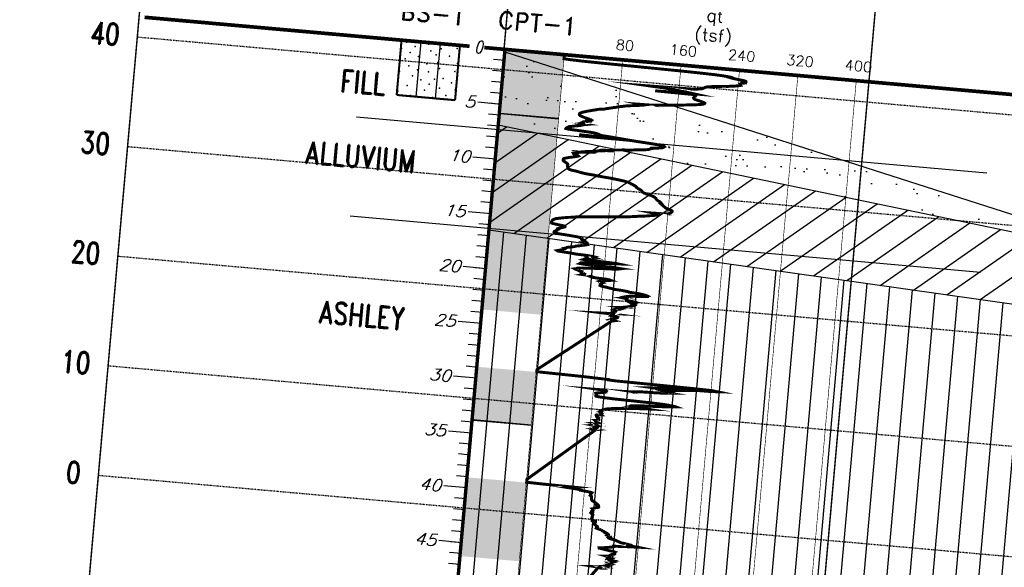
# Model space of a CAD drawing. Header units: feet. Extents: x 1596540 to 2197648, y 451737 to 924248.
# Tile 33 of 40: x 2196955 to 2197089, y 454014 to 454088. Entities that reach past the tile are written whole.
import ezdxf
from ezdxf.enums import TextEntityAlignment as Align

# ---------------------------------------------------------------- set-up
doc = ezdxf.new("R2010")
doc.units = ezdxf.units.FT
doc.header["$LTSCALE"] = 0.5
doc.header["$MEASUREMENT"] = 0
for name, pattern in [('DASH', [0.12, 0.08, -0.04]), ('DASHED2', [0.375, 0.25, -0.125]), ('SOLID', [0])]:
    doc.linetypes.add(name, pattern=pattern)
for name, color, linetype, lineweight in [('BR_GRID LINES', 253, 'DASHED2', 25), ('RD_HC_Cl', 216, 'Continuous', 30), ('strat', 7, 'Continuous', 30)]:
    doc.layers.add(name, color=color, linetype=linetype, lineweight=lineweight)
doc.layers.add('BS-1', color=1, linetype='SOLID')
doc.layers.add('CPT-1', color=4, linetype='SOLID')
doc.layers.add('paper', color=1, linetype='Continuous', lineweight=30, plot=False)
doc.styles.add('ROMAND', font='romand', dxfattribs={"height": 1})

# ---------------------------------------------------------------- blocks, each defined once
blk = doc.blocks.new('CPT1')
at = {"layer": 'CPT-1', "color": 7, "linetype": 'SOLID'}
for points in [[(-0.001, 0), (-1.601, 0)], [(0, 0), (-0.8, 0)], [(0, 0), (-0.8, 0)], [(0, -1), (-0.8, -1)], [(0, -1), (-0.8, -1)], [(0, -2), (-0.8, -2)], [(0, -2), (-0.8, -2)], [(0, -3), (-0.8, -3)], [(0, -3), (-0.8, -3)], [(0, -4), (-0.8, -4)], [(0, -4), (-0.8, -4)], [(-0.001, -5), (-1.601, -5)], [(0, -5), (-0.8, -5)], [(0, -5), (-0.8, -5)], [(0, -6), (-0.8, -6)], [(0, -6), (-0.8, -6)], [(-0.008, -5.83), (-0.008, -5.843), (3.992, -5.843), (3.992, -5.83), (-0.008, -5.83)], [(0, -7), (-0.8, -7)], [(0, -7), (-0.8, -7)], [(0, -8), (-0.8, -8)], [(0, -8), (-0.8, -8)], [(0, -9), (-0.8, -9)], [(0, -9), (-0.8, -9)], [(-0.001, -10), (-1.601, -10)], [(0, -10), (-0.8, -10)], [(0, -10), (-0.8, -10)], [(0, -11), (-0.8, -11)], [(0, -11), (-0.8, -11)], [(0, -12), (-0.8, -12)], [(0, -12), (-0.8, -12)], [(0, -13), (-0.8, -13)], [(0, -13), (-0.8, -13)], [(0, -14), (-0.8, -14)], [(0, -14), (-0.8, -14)], [(-0.001, -15), (-1.601, -15)], [(0, -15), (-0.8, -15)], [(0, -15), (-0.8, -15)], [(0, -16), (-0.8, -16)], [(0, -16), (-0.8, -16)], [(0, -17), (-0.8, -17)], [(0, -17), (-0.8, -17)], [(0, -18), (-0.8, -18)], [(0, -18), (-0.8, -18)], [(0, -19), (-0.8, -19)], [(0, -19), (-0.8, -19)], [(-0.001, -20), (-1.601, -20)], [(0, -20), (-0.8, -20)], [(0, -20), (-0.8, -20)], [(0, -21), (-0.8, -21)], [(0, -21), (-0.8, -21)], [(0, -22), (-0.8, -22)], [(0, -22), (-0.8, -22)], [(0, -23), (-0.8, -23)], [(0, -23), (-0.8, -23)], [(0, -24), (-0.8, -24)], [(0, -24), (-0.8, -24)], [(-0.001, -25), (-1.601, -25)], [(0, -25), (-0.8, -25)], [(0, -25), (-0.8, -25)], [(0, -26), (-0.8, -26)], [(0, -26), (-0.8, -26)], [(0, -27), (-0.8, -27)], [(0, -27), (-0.8, -27)], [(0, -28), (-0.8, -28)], [(0, -28), (-0.8, -28)], [(0, -29), (-0.8, -29)], [(0, -29), (-0.8, -29)], [(-0.001, -30), (-1.601, -30)], [(0, -30), (-0.8, -30)], [(0, -30), (-0.8, -30)], [(0, -31), (-0.8, -31)], [(0, -31), (-0.8, -31)], [(0, -32), (-0.8, -32)], [(0, -32), (-0.8, -32)], [(0, -33), (-0.8, -33)], [(0, -33), (-0.8, -33)], [(0, -34), (-0.8, -34)], [(0, -34), (-0.8, -34)], [(-0.008, -33.789), (-0.008, -33.809), (3.992, -33.809), (3.992, -33.789), (-0.008, -33.789)], [(-0.001, -35), (-1.601, -35)], [(0, -35), (-0.8, -35)], [(0, -35), (-0.8, -35)], [(0, -36), (-0.8, -36)], [(0, -36), (-0.8, -36)], [(0, -37), (-0.8, -37)], [(0, -37), (-0.8, -37)], [(0, -38), (-0.8, -38)], [(0, -38), (-0.8, -38)], [(0, -39), (-0.8, -39)], [(0, -39), (-0.8, -39)], [(-0.001, -40), (-1.601, -40)], [(0, -40), (-0.8, -40)], [(0, -40), (-0.8, -40)], [(0, -41), (-0.8, -41)], [(0, -41), (-0.8, -41)], [(0, -42), (-0.8, -42)], [(0, -42), (-0.8, -42)], [(0, -43), (-0.8, -43)], [(0, -43), (-0.8, -43)], [(0, -44), (-0.8, -44)], [(0, -44), (-0.8, -44)], [(-0.001, -45), (-1.601, -45)], [(0, -45), (-0.8, -45)], [(0, -45), (-0.8, -45)], [(0, -46), (-0.8, -46)], [(0, -46), (-0.8, -46)], [(0, -47), (-0.8, -47)], [(0, -47), (-0.8, -47)]]:
    blk.add_lwpolyline(points, dxfattribs=at)
for points, const_width in [([(-0.008, 0), (-0.008, -97.65)], 0.1), ([(3.992, 0), (23.992, 0)], 0.2), ([(3.992, 0), (3.992, -97.65)], 0.04), ([(7.992, 0), (7.992, -97.65)], 0.04), ([(11.992, 0), (11.992, -97.65)], 0.04), ([(15.992, 0), (15.992, -97.65)], 0.04), ([(19.992, 0), (19.992, -97.65)], 0.04), ([(23.992, 0), (23.992, -97.65)], 0.04)]:
    blk.add_lwpolyline(points, dxfattribs=dict(at, const_width=const_width))
at = {"layer": 'CPT-1', "color": 244, "linetype": 'SOLID', "const_width": 0.2}
for points in [[(3.995, -0.072), (3.995, -0.105), (3.995, -0.135), (3.995, -0.167), (3.995, -0.2), (3.994, -0.233), (3.994, -0.266), (3.995, -0.302), (3.995, -0.335), (3.995, -0.367), (4.478, -0.4), (5.3, -0.433), (7.118, -0.463), (9.501, -0.495), (11.928, -0.528), (13.408, -0.561), (14.359, -0.594), (14.919, -0.63), (15.241, -0.663), (15.479, -0.696), (15.55, -0.728), (15.495, -0.761), (15.611, -0.791), (15.839, -0.823), (16.087, -0.856), (16.287, -0.889), (16.439, -0.922), (16.501, -0.958), (16.511, -0.991), (16.472, -1.024), (16.471, -1.056), (16.473, -1.089), (16.382, -1.119), (16.201, -1.152), (16.193, -1.184), (16.149, -1.217), (16.165, -1.25), (16.172, -1.286), (16.141, -1.319), (16.161, -1.352), (16.033, -1.385), (15.966, -1.417), (15.835, -1.447), (15.692, -1.48), (15.468, -1.512), (15.313, -1.545), (14.98, -1.578), (14.763, -1.614), (14.553, -1.647), (14.29, -1.68), (14.111, -1.713), (13.957, -1.745), (13.842, -1.775), (13.799, -1.808), (13.725, -1.841), (13.69, -1.873), (13.656, -1.906), (13.605, -1.942), (13.537, -1.975), (13.397, -2.008), (13.204, -2.041), (12.913, -2.073), (11.802, -2.103), (10.036, -2.136), (10.511, -2.169), (10.988, -2.201), (11.271, -2.234), (11.689, -2.27), (11.691, -2.303), (12.023, -2.336), (12.306, -2.369), (12.489, -2.402), (12.692, -2.431), (12.869, -2.464), (13.061, -2.497), (10.385, -2.53), (12.933, -2.562), (13.13, -2.598), (13.15, -2.631), (13.169, -2.664), (13.155, -2.697), (13.114, -2.73), (13.08, -2.759), (13.068, -2.792), (13.066, -2.825), (13.042, -2.858), (13.06, -2.89), (13.065, -2.927), (13.096, -2.959), (13.137, -2.992), (13.248, -3.025), (13.342, -3.058), (13.456, -3.087), (13.541, -3.12), (13.628, -3.153), (13.719, -3.186), (13.783, -3.219), (13.834, -3.255), (13.832, -3.287), (13.789, -3.32), (13.735, -3.353), (13.615, -3.386), (13.512, -3.415), (13.327, -3.448), (13.139, -3.481), (12.958, -3.514), (12.689, -3.547), (12.464, -3.583), (12.217, -3.615), (11.951, -3.648), (11.769, -3.681), (11.47, -3.714), (11.273, -3.743), (10.995, -3.776), (10.768, -3.809), (10.178, -3.862), (9.508, -3.875), (9.698, -3.911), (9.586, -3.944), (9.409, -3.976), (9.221, -4.009), (9.027, -4.042), (8.84, -4.072), (8.668, -4.104), (8.495, -4.137), (8.369, -4.17), (8.273, -4.203), (8.128, -4.239), (8.007, -4.272), (7.898, -4.304), (7.837, -4.337), (7.717, -4.37), (7.614, -4.4), (7.534, -4.432), (7.411, -4.465), (7.32, -4.498), (7.192, -4.531), (7.129, -4.567), (7.019, -4.6), (6.857, -4.633), (6.639, -4.665), (6.547, -4.698), (6.474, -4.728), (6.382, -4.761), (6.269, -4.793), (6.179, -4.826), (6.103, -4.859), (5.988, -4.895), (5.886, -4.928), (5.815, -4.961), (5.738, -4.993), (5.656, -5.026), (5.582, -5.056), (5.517, -5.089), (5.469, -5.121), (5.426, -5.154), (5.399, -5.187), (5.368, -5.223), (5.369, -5.256), (5.372, -5.289), (5.385, -5.322), (5.412, -5.354), (5.443, -5.384), (5.507, -5.417), (5.563, -5.449), (5.63, -5.482), (5.731, -5.515), (5.836, -5.551), (5.949, -5.584), (6.055, -5.617), (6.083, -5.65), (6.202, -5.682), (6.246, -5.712), (6.22, -5.745), (6.015, -5.778), (6.06, -5.83), (5.983, -5.843), (5.856, -5.876), (5.714, -5.912), (5.714, -5.945), (5.652, -5.978), (5.702, -6.011), (5.716, -6.04), (5.606, -6.073), (5.838, -6.106), (5.586, -6.138), (5.702, -6.171), (5.525, -6.204), (5.559, -6.24), (5.381, -6.286), (5.393, -6.306), (5.21, -6.339), (5.12, -6.368), (5.008, -6.401), (4.901, -6.434), (4.825, -6.467), (4.724, -6.499), (4.664, -6.532), (4.63, -6.568), (4.589, -6.601), (4.553, -6.634), (4.543, -6.667), (4.665, -6.696), (5.083, -6.729), (5.609, -6.762), (6.068, -6.795), (6.446, -6.827), (6.6, -6.86), (6.738, -6.896), (6.726, -6.929), (6.874, -6.962), (6.956, -6.995), (7.089, -7.024), (7.493, -7.057), (7.798, -7.09), (5.486, -7.123), (8.138, -7.156), (8.543, -7.188), (8.973, -7.224), (9.374, -7.257), (9.771, -7.29), (10.117, -7.323), (10.49, -7.352), (10.796, -7.385), (11.041, -7.418), (11.225, -7.451), (11.334, -7.484), (11.361, -7.516), (11.319, -7.552), (11.296, -7.585), (11.24, -7.618), (11.143, -7.651), (10.988, -7.68), (10.901, -7.713), (10.531, -7.746), (10.543, -7.779), (10.448, -7.812), (10.38, -7.844), (10.342, -7.881), (10.25, -7.913), (10.09, -7.946), (9.942, -7.979), (9.667, -8.009), (9.396, -8.041), (9.105, -8.094), (8.989, -8.107), (8.591, -8.14), (8.365, -8.173), (8.07, -8.209), (7.833, -8.241), (7.758, -8.274), (7.468, -8.307), (7.529, -8.337), (7.147, -8.369), (7.171, -8.402), (6.857, -8.435), (6.822, -8.468), (6.599, -8.501), (6.615, -8.537), (6.13, -8.57), (5.992, -8.602), (6.083, -8.635), (5.635, -8.665), (5.728, -8.698), (5.512, -8.73), (5.362, -8.763), (5.262, -8.796), (5.186, -8.829), (5.202, -8.865), (5.225, -8.898), (5.269, -8.93), (5.363, -8.963), (5.464, -8.993), (5.528, -9.026), (5.558, -9.058), (5.498, -9.091), (5.404, -9.124), (5.29, -9.157), (5.179, -9.193), (5.052, -9.226), (4.937, -9.259), (4.847, -9.291), (4.773, -9.321), (4.683, -9.354), (4.617, -9.386), (4.566, -9.419), (4.554, -9.452), (4.547, -9.485), (4.554, -9.521), (4.563, -9.554), (4.554, -9.587), (4.574, -9.619), (4.64, -9.649), (4.652, -9.682), (4.707, -9.715), (4.749, -9.747), (4.799, -9.78), (4.824, -9.813), (4.871, -9.849), (4.894, -9.882), (4.892, -9.915), (4.895, -9.948), (4.887, -9.977), (4.871, -10.01), (4.869, -10.043), (4.871, -10.075), (4.884, -10.108), (4.901, -10.141), (4.911, -10.177), (4.914, -10.21), (4.912, -10.243), (4.931, -10.276), (4.979, -10.305), (5.035, -10.338), (5.132, -10.371), (5.248, -10.404), (5.476, -10.436), (5.602, -10.469), (5.739, -10.505), (5.869, -10.538), (6.034, -10.571), (6.21, -10.604), (6.514, -10.633), (6.788, -10.666), (6.974, -10.699), (7.239, -10.732), (7.483, -10.764), (7.848, -10.797), (8.088, -10.833), (8.289, -10.866), (8.497, -10.899), (8.698, -10.932), (8.837, -10.961), (8.991, -10.994), (9.086, -11.027), (9.144, -11.06), (9.221, -11.093), (9.278, -11.125), (9.329, -11.161), (9.417, -11.194), (9.456, -11.227), (9.52, -11.26), (9.57, -11.289), (9.6, -11.322), (9.666, -11.355), (9.696, -11.388), (9.692, -11.421), (9.719, -11.453), (9.782, -11.49), (9.828, -11.522), (9.862, -11.555), (9.934, -11.588), (9.982, -11.617), (10.026, -11.65), (10.057, -11.683), (10.089, -11.716), (10.104, -11.749), (10.107, -11.782), (10.155, -11.818), (10.209, -11.85), (10.252, -11.883), (10.343, -11.916), (10.429, -11.946), (10.521, -11.978), (10.635, -12.011), (10.736, -12.044), (10.805, -12.077), (10.901, -12.11), (10.935, -12.146), (10.998, -12.178), (11.038, -12.211), (11.072, -12.244), (11.076, -12.274), (11.09, -12.306), (11.121, -12.339), (11.139, -12.372), (11.163, -12.405), (11.211, -12.438), (11.243, -12.474), (11.318, -12.507), (11.376, -12.539), (11.396, -12.572), (11.434, -12.602), (11.458, -12.635), (11.439, -12.667), (11.507, -12.7), (11.535, -12.733), (11.511, -12.769), (11.557, -12.802), (11.582, -12.835), (11.607, -12.867), (11.637, -12.9), (11.677, -12.93), (11.715, -12.963), (11.751, -12.995), (11.792, -13.028), (11.805, -13.061), (11.884, -13.097), (11.971, -13.13), (12.05, -13.163), (12.106, -13.196), (12.195, -13.228), (12.239, -13.258), (12.278, -13.291), (12.28, -13.323), (12.258, -13.356), (12.224, -13.389), (12.205, -13.425), (12.184, -13.458), (12.159, -13.491), (12.087, -13.524), (12.069, -13.556), (12.007, -13.586), (11.045, -13.619), (11.242, -13.652), (11.356, -13.684), (11.335, -13.717), (11.252, -13.753), (11.179, -13.786), (11.088, -13.819), (10.928, -13.852), (10.767, -13.885), (10.656, -13.914), (10.476, -13.947), (10.351, -13.98), (10.053, -14.012), (9.918, -14.045), (9.715, -14.081), (9.549, -14.114), (9.374, -14.147), (9.112, -14.18), (8.909, -14.213), (8.64, -14.242), (8.34, -14.275), (8.116, -14.308), (7.874, -14.341), (7.473, -14.373), (7.183, -14.409), (7.033, -14.442), (6.651, -14.475), (6.386, -14.508), (6.17, -14.541), (5.883, -14.57), (5.691, -14.603), (5.493, -14.636), (5.398, -14.669), (5.166, -14.701), (5.034, -14.738), (4.888, -14.77), (4.776, -14.803), (4.632, -14.836), (4.539, -14.869), (4.407, -14.898), (4.369, -14.931), (4.312, -14.964), (4.252, -14.997), (4.232, -15.03), (4.184, -15.066), (4.173, -15.098), (4.164, -15.131), (4.15, -15.164), (4.141, -15.197), (4.124, -15.226), (4.136, -15.259), (4.136, -15.292), (4.134, -15.325), (4.188, -15.358), (4.372, -15.394), (4.564, -15.427), (4.752, -15.459), (4.983, -15.492), (5.06, -15.525), (5.077, -15.554), (5.056, -15.587), (4.964, -15.62), (4.889, -15.673), (4.82, -15.686), (4.745, -15.722), (4.702, -15.755), (4.607, -15.787), (4.616, -15.82), (4.597, -15.853), (4.551, -15.883), (4.535, -15.915), (4.524, -15.948), (4.482, -15.981), (4.46, -16.014), (4.408, -16.05), (4.37, -16.083), (4.364, -16.115), (4.361, -16.148), (4.378, -16.181), (4.457, -16.211), (4.625, -16.243), (4.998, -16.276), (5.362, -16.309), (5.629, -16.342), (5.973, -16.378), (6.1, -16.411), (6.227, -16.444)], [(6.227, -16.444), (6.269, -16.476), (6.315, -16.509), (6.318, -16.539), (6.306, -16.572), (6.384, -16.604), (6.422, -16.637), (6.383, -16.67), (6.426, -16.706), (6.509, -16.739), (6.435, -16.772), (6.567, -16.804), (6.621, -16.837), (6.659, -16.867), (6.632, -16.9), (6.633, -16.932), (6.607, -16.965), (6.579, -16.998), (6.63, -17.034), (6.542, -17.067), (6.416, -17.1), (6.289, -17.133), (6.202, -17.165), (6.084, -17.195), (5.943, -17.228), (5.886, -17.261), (5.834, -17.293), (5.652, -17.326), (5.537, -17.362), (5.425, -17.395), (5.322, -17.428), (5.301, -17.461), (5.251, -17.493), (5.152, -17.523), (5.181, -17.556), (5.117, -17.589), (5.08, -17.621), (5.062, -17.654), (4.934, -17.69), (4.876, -17.723), (4.77, -17.756), (4.678, -17.789), (4.721, -17.822), (5.022, -17.851), (5.453, -17.884), (5.735, -17.917), (5.972, -17.949), (6.654, -17.982), (7.012, -18.018), (7.202, -18.051), (7.141, -18.084), (7.167, -18.117), (7.263, -18.15), (6.953, -18.179), (7.021, -18.212), (7.083, -18.245), (6.869, -18.278), (6.613, -18.31), (6.583, -18.346), (6.526, -18.379), (6.737, -18.412), (7.967, -18.445), (8.757, -18.478), (8.941, -18.507), (8.608, -18.54), (8.009, -18.573), (7.653, -18.606), (7.019, -18.638), (6.556, -18.675), (6.588, -18.707), (6.364, -18.74), (6.32, -18.773), (6.557, -18.806), (7.577, -18.835), (8.707, -18.868), (9.027, -18.901), (8.782, -18.934), (8.964, -18.967), (8.836, -19.003), (8.116, -19.035), (7.72, -19.068), (7.269, -19.101), (6.917, -19.134), (6.499, -19.163), (6.223, -19.196), (6.135, -19.229), (6.105, -19.262), (5.991, -19.295), (6.054, -19.331), (6.151, -19.364), (6.237, -19.396), (6.282, -19.429), (6.368, -19.462), (6.505, -19.491), (6.499, -19.524), (6.506, -19.557), (6.486, -19.59), (6.551, -19.623), (6.652, -19.659), (6.702, -19.692), (6.691, -19.724), (6.599, -19.757), (7.068, -19.79), (7.126, -19.82), (7.071, -19.852), (7.159, -19.885), (7.23, -19.918), (7.531, -19.951), (8.227, -19.987), (8.426, -20.02), (8.512, -20.052), (8.319, -20.085), (8.07, -20.118), (7.985, -20.148), (7.812, -20.18), (7.755, -20.213), (7.844, -20.246), (7.896, -20.279), (7.879, -20.315), (7.962, -20.348), (7.9, -20.381), (7.873, -20.413), (7.881, -20.446), (7.865, -20.476), (7.815, -20.509), (7.817, -20.541), (7.822, -20.574), (7.812, -20.607), (7.89, -20.643), (8.043, -20.676), (8.29, -20.709), (8.361, -20.741), (8.561, -20.774), (8.704, -20.804), (8.817, -20.837), (9.271, -20.869), (9.522, -20.902), (9.747, -20.935), (9.799, -20.971), (10.165, -21.004), (10.556, -21.037), (10.761, -21.07), (10.864, -21.102), (10.998, -21.132), (11.067, -21.165), (10.987, -21.198), (11.015, -21.23), (10.706, -21.263), (10.308, -21.299), (9.935, -21.332), (9.744, -21.365), (9.657, -21.398), (9.794, -21.43), (9.746, -21.46), (9.689, -21.493), (9.736, -21.526), (9.522, -21.558), (9.713, -21.591), (9.699, -21.627), (9.661, -21.66), (9.683, -21.693), (9.697, -21.726), (9.814, -21.759), (10.025, -21.788), (10.272, -21.821), (10.368, -21.854), (10.331, -21.886), (10.261, -21.919), (10.059, -21.955), (10.116, -21.988), (10.367, -22.021), (10.363, -22.054), (10.271, -22.087), (10.156, -22.116), (10.088, -22.149), (10.046, -22.182), (10.109, -22.215), (10.05, -22.247), (9.931, -22.283), (9.799, -22.316), (9.744, -22.349), (9.572, -22.382), (9.337, -22.415), (9.559, -22.444), (9.512, -22.477), (9.354, -22.51), (9.418, -22.543), (9.352, -22.575), (9.128, -22.612), (8.96, -22.644), (8.907, -22.677), (8.999, -22.71), (9.024, -22.743), (9.051, -22.772), (9.037, -22.805), (9.026, -22.838), (8.992, -22.871), (8.903, -22.904), (8.925, -22.94), (8.931, -22.972), (8.907, -23.005), (8.905, -23.038), (8.331, -23.071), (8.936, -23.1), (8.885, -23.133), (8.814, -23.166), (8.761, -23.199), (8.737, -23.232), (8.982, -23.268), (9.11, -23.301), (9.176, -23.333), (9.149, -23.366), (9.163, -23.399), (9.114, -23.428), (9.012, -23.461), (8.955, -23.494), (8.956, -23.527), (8.838, -23.56), (8.766, -23.596), (8.698, -23.629), (8.787, -23.661), (8.949, -23.694), (8.826, -23.727), (4.035, -28.72), (4.035, -28.753), (4.033, -28.786), (4.035, -28.822), (4.038, -28.855), (4.038, -28.888), (4.04, -28.917), (5.614, -28.95), (7.261, -28.983), (8.066, -29.016), (8.947, -29.049), (8.948, -29.081), (9.447, -29.114), (12.222, -29.15), (14.602, -29.183), (16.082, -29.216), (16.199, -29.245), (16.416, -29.278), (16.003, -29.311), (13.9, -29.344), (12.959, -29.377), (12.516, -29.409), (12.182, -29.442), (12.752, -29.478), (13.462, -29.511), (13.193, -29.544), (12.95, -29.573), (12.644, -29.606), (12.762, -29.639), (12.868, -29.672), (13.05, -29.705), (12.913, -29.738), (12.75, -29.77), (13.168, -29.806), (12.934, -29.839), (12.208, -29.872), (11.177, -29.902), (10.883, -29.934), (10.617, -29.967), (10.219, -30), (8.461, -30.033), (8.863, -30.066), (8.885, -30.098), (8.86, -30.135), (8.857, -30.2), (8.712, -30.23), (8.671, -30.262), (8.533, -30.295), (8.365, -30.328), (8.228, -30.361), (8.171, -30.394), (8.186, -30.427), (8.234, -30.463), (8.242, -30.509), (8.226, -30.528), (8.194, -30.558), (8.19, -30.591), (8.185, -30.623), (8.199, -30.656), (8.374, -30.689), (8.797, -30.722), (9.351, -30.755), (10.952, -30.791), (12.142, -30.823), (12.81, -30.856), (13.168, -30.886), (13.321, -30.919), (13.599, -30.951), (13.694, -30.984), (13.411, -31.017), (13.076, -31.05), (12.683, -31.083), (12.164, -31.119), (11.55, -31.152), (11.094, -31.184), (10.846, -31.214), (10.644, -31.247), (10.643, -31.28), (10.576, -31.312), (10.735, -31.345), (11.247, -31.378), (11.645, -31.411), (11.121, -31.447), (10.802, -31.48), (10.359, -31.512), (10.205, -31.542), (9.909, -31.575), (9.692, -31.608), (9.409, -31.64), (9.267, -31.673), (9.122, -31.706), (8.952, -31.739), (8.881, -31.775), (8.869, -31.808), (8.799, -31.841), (8.717, -31.87), (8.647, -31.903), (8.705, -31.936), (8.71, -31.969), (8.689, -32.001), (8.68, -32.034), (8.601, -32.067), (8.665, -32.103), (8.735, -32.136), (8.72, -32.169), (8.681, -32.198), (8.625, -32.231), (8.644, -32.264), (8.68, -32.297), (8.369, -32.329), (8.331, -32.362), (8.333, -32.395), (8.353, -32.431), (8.365, -32.464), (8.366, -32.497), (8.387, -32.526), (8.457, -32.559), (8.491, -32.592), (8.533, -32.625), (8.525, -32.657), (8.474, -32.69), (8.459, -32.723), (8.504, -32.759), (8.534, -32.792), (8.512, -32.825), (8.316, -32.854), (8.362, -32.887), (8.374, -32.92), (8.333, -32.953), (8.352, -32.986), (8.419, -33.018), (8.495, -33.051), (8.283, -33.1), (8.425, -33.12), (8.362, -33.153), (8.397, -33.182), (8.419, -33.215), (8.406, -33.248), (8.454, -33.281), (8.264, -33.314), (8.502, -33.346), (8.42, -33.379), (8.364, -33.415), (8.506, -33.448), (8.49, -33.481), (8.415, -33.511), (8.407, -33.543), (8.315, -33.576), (8.332, -33.609), (8.226, -33.642), (8.456, -33.675), (8.324, -33.707), (8.194, -33.743), (8.27, -33.789), (8.297, -33.809), (4.011, -38.743), (4.011, -38.793), (4.011, -38.812), (4.011, -38.845), (4.012, -38.878), (4.012, -38.907), (4.012, -38.94), (4.012, -38.973), (4.012, -39.006), (5.168, -39.039), (7.221, -39.072), (7.054, -39.104), (7.212, -39.14), (7.018, -39.173), (7.361, -39.206), (7.611, -39.236), (7.739, -39.268), (7.737, -39.301), (8.02, -39.334), (8.241, -39.367), (8.443, -39.4), (8.519, -39.432), (8.503, -39.469), (8.464, -39.501), (8.418, -39.534), (8.419, -39.564), (8.446, -39.596), (8.454, -39.629), (8.442, -39.662), (8.423, -39.695), (8.472, -39.728), (8.507, -39.761), (8.517, -39.797), (8.51, -39.829), (8.502, -39.862), (8.511, -39.892), (8.513, -39.925), (8.516, -39.957), (8.516, -39.99), (8.523, -40.023), (8.527, -40.056), (8.567, -40.089), (8.574, -40.125), (8.598, -40.157), (8.633, -40.19), (8.694, -40.22), (8.743, -40.253), (8.791, -40.285), (8.826, -40.318), (8.845, -40.351), (8.883, -40.384), (8.948, -40.417), (8.978, -40.453), (8.933, -40.486), (8.899, -40.518), (8.912, -40.548), (8.994, -40.581), (9.055, -40.614), (9.063, -40.646), (9.062, -40.679), (9.004, -40.712), (8.881, -40.745), (8.833, -40.781), (8.764, -40.814), (8.726, -40.846), (8.639, -40.876), (8.669, -40.909), (8.709, -40.942), (8.709, -40.974), (8.679, -41.007), (8.64, -41.04), (8.632, -41.073), (8.612, -41.109), (8.653, -41.142), (8.656, -41.175), (8.645, -41.204), (8.597, -41.237), (8.567, -41.27), (8.587, -41.302), (8.614, -41.335), (8.671, -41.368), (8.702, -41.401), (8.675, -41.437), (8.691, -41.47), (8.7, -41.503), (8.687, -41.532), (8.678, -41.565), (8.667, -41.598), (8.676, -41.631), (8.687, -41.663), (8.695, -41.696), (8.693, -41.729), (8.649, -41.765), (8.647, -41.798), (8.656, -41.831), (8.671, -41.86), (8.692, -41.893), (8.693, -41.926), (8.689, -41.959), (8.706, -41.991), (8.926, -42.024), (8.928, -42.057), (8.861, -42.093), (8.87, -42.126), (8.878, -42.159), (8.846, -42.188), (8.808, -42.221), (8.817, -42.254), (8.888, -42.287), (8.919, -42.32), (8.979, -42.352), (9.019, -42.385), (9.071, -42.421), (9.088, -42.454), (9.042, -42.487), (9.035, -42.516), (9.076, -42.549), (9.09, -42.582), (9.061, -42.615), (9.127, -42.648), (9.235, -42.68), (9.345, -42.713)], [(9.345, -42.713), (9.401, -42.749), (9.44, -42.782), (9.475, -42.815), (9.567, -42.844), (9.606, -42.877), (9.645, -42.91), (9.713, -42.943), (9.688, -42.976), (9.76, -43.009), (9.818, -43.041), (9.885, -43.077), (9.899, -43.11), (9.887, -43.143), (9.85, -43.173), (9.933, -43.205), (10.023, -43.238), (10.041, -43.271), (9.972, -43.304), (9.936, -43.337), (9.901, -43.369), (9.936, -43.406), (10.002, -43.438), (10.139, -43.471), (10.275, -43.501), (10.385, -43.533), (10.455, -43.566), (10.519, -43.599), (10.589, -43.632), (10.674, -43.665), (10.711, -43.698), (10.839, -43.734), (11.049, -43.766), (11.187, -43.799), (11.324, -43.829), (11.279, -43.862), (11.244, -43.894), (11.247, -43.927), (11.864, -43.98), (11.946, -43.993), (11.331, -44.026), (10.822, -44.062), (10.332, -44.094), (10.344, -44.127), (10.267, -44.157), (10.186, -44.19), (10.055, -44.222), (9.914, -44.255), (9.781, -44.288), (9.551, -44.321), (9.332, -44.354), (9.341, -44.39), (9.51, -44.423), (9.66, -44.455), (9.817, -44.485), (9.956, -44.518), (10.141, -44.551), (10.335, -44.583), (10.432, -44.616), (10.398, -44.649), (10.387, -44.682), (10.412, -44.718), (10.428, -44.751), (10.437, -44.783), (10.412, -44.813), (10.317, -44.846), (10.215, -44.879), (10.158, -44.911), (10.126, -44.944), (10.189, -44.977), (10.163, -45.01), (9.875, -45.046), (10.006, -45.079), (10.126, -45.112), (10.12, -45.141), (10.177, -45.174), (10.04, -45.207), (9.98, -45.24), (10.055, -45.272), (9.934, -45.305), (9.923, -45.338), (10.291, -45.407), (10.203, -45.44), (10.247, -45.469), (10.242, -45.518), (10.387, -45.535), (10.325, -45.568), (10.203, -45.6), (10.215, -45.633), (10.035, -45.666), (10.076, -45.702), (10.067, -45.735), (10.18, -45.768), (10.098, -45.797), (10.064, -45.83), (10.143, -45.863), (10.14, -45.896), (9.971, -45.928), (9.822, -45.961), (9.745, -45.994), (9.538, -46.03), (9.54, -46.063), (9.201, -46.096), (9.488, -46.125), (9.595, -46.175), (9.396, -46.191), (9.354, -46.224), (6.397, -51.473)]]:
    blk.add_lwpolyline(points, dxfattribs=at)
at = {"layer": 'CPT-1', "color": 134}
for points in [[(-0.008, -0.4), (-0.008, -0.072), (3.992, -0.4), (3.992, -0.072)], [(-0.008, -6.696), (-0.008, -6.634), (3.992, -6.696), (3.992, -6.634)], [(-0.008, -15.197), (-0.008, -14.964), (3.992, -15.197), (3.992, -14.964)], [(-0.008, -15.427), (-0.008, -15.358), (3.992, -15.427), (3.992, -15.358)], [(-0.008, -16.276), (-0.008, -15.755), (3.992, -16.276), (3.992, -15.755)], [(-0.008, -17.884), (-0.008, -17.556), (3.992, -17.884), (3.992, -17.556)], [(-0.008, -28.983), (-0.008, -28.95), (3.992, -28.983), (3.992, -28.95)], [(-0.008, -39.072), (-0.008, -39.039), (3.992, -39.072), (3.992, -39.039)]]:
    blk.add_solid(points, dxfattribs=at)
at = {"layer": 'CPT-1', "color": 9}
blk.add_solid([(-0.008, -2.136), (-0.008, -0.4), (3.992, -2.136), (3.992, -0.4)], dxfattribs=at)
at = {"layer": 'CPT-1', "color": 2}
for points in [[(-0.008, -2.169), (-0.008, -2.136), (3.992, -2.169), (3.992, -2.136)], [(-0.008, -2.959), (-0.008, -2.53), (3.992, -2.959), (3.992, -2.53)], [(-0.008, -3.583), (-0.008, -3.547), (3.992, -3.583), (3.992, -3.547)], [(-0.008, -5.778), (-0.008, -3.776), (3.992, -5.778), (3.992, -3.776)], [(-0.008, -7.123), (-0.008, -6.795), (3.992, -7.123), (3.992, -6.795)], [(-0.008, -8.435), (-0.008, -7.156), (3.992, -8.435), (3.992, -7.156)], [(-0.008, -14.475), (-0.008, -10.604), (3.992, -14.475), (3.992, -10.604)], [(-0.008, -19.068), (-0.008, -18.967), (3.992, -19.068), (3.992, -18.967)], [(-0.008, -21.332), (-0.008, -21.037), (3.992, -21.332), (3.992, -21.037)], [(-0.008, -21.726), (-0.008, -21.43), (3.992, -21.726), (3.992, -21.43)], [(-0.008, -21.886), (-0.008, -21.759), (3.992, -21.886), (3.992, -21.759)], [(-0.008, -23.461), (-0.008, -23.301), (3.992, -23.461), (3.992, -23.301)], [(-0.008, -23.727), (-0.008, -23.661), (3.992, -23.727), (3.992, -23.661)], [(-0.008, -29.377), (-0.008, -29.183), (3.992, -29.377), (3.992, -29.183)], [(-0.008, -29.902), (-0.008, -29.77), (3.992, -29.902), (3.992, -29.77)], [(-0.008, -31.119), (-0.008, -30.791), (3.992, -31.119), (3.992, -30.791)], [(-0.008, -31.575), (-0.008, -31.411), (3.992, -31.575), (3.992, -31.411)], [(-0.008, -33.809), (-0.008, -32.264), (3.992, -33.809), (3.992, -32.264)], [(-0.008, -41.729), (-0.008, -39.629), (3.992, -41.729), (3.992, -39.629)], [(-0.008, -42.093), (-0.008, -42.057), (3.992, -42.093), (3.992, -42.057)], [(-0.008, -43.665), (-0.008, -42.126), (3.992, -43.665), (3.992, -42.126)], [(-0.008, -44.094), (-0.008, -43.98), (3.992, -44.094), (3.992, -43.98)], [(-0.008, -46.224), (-0.008, -44.485), (3.992, -46.224), (3.992, -44.485)]]:
    blk.add_solid(points, dxfattribs=at)
at = {"layer": 'CPT-1', "color": 53}
for points in [[(-0.008, -2.53), (-0.008, -2.169), (3.992, -2.53), (3.992, -2.169)], [(-0.008, -3.547), (-0.008, -2.959), (3.992, -3.547), (3.992, -2.959)], [(-0.008, -3.776), (-0.008, -3.583), (3.992, -3.776), (3.992, -3.583)]]:
    blk.add_solid(points, dxfattribs=at)
at = {"layer": 'CPT-1', "color": 3}
for points in [[(-0.008, -5.83), (-0.008, -5.778), (3.992, -5.83), (3.992, -5.778)], [(-0.008, -6.401), (-0.008, -5.843), (3.992, -6.401), (3.992, -5.843)], [(-0.008, -6.795), (-0.008, -6.729), (3.992, -6.795), (3.992, -6.729)], [(-0.008, -7.156), (-0.008, -7.123), (3.992, -7.156), (3.992, -7.123)], [(-0.008, -9.321), (-0.008, -8.435), (3.992, -9.321), (3.992, -8.435)], [(-0.008, -10.043), (-0.008, -9.78), (3.992, -10.043), (3.992, -9.78)], [(-0.008, -10.21), (-0.008, -10.177), (3.992, -10.21), (3.992, -10.177)], [(-0.008, -10.604), (-0.008, -10.338), (3.992, -10.604), (3.992, -10.338)], [(-0.008, -14.869), (-0.008, -14.475), (3.992, -14.869), (3.992, -14.475)], [(-0.008, -15.587), (-0.008, -15.492), (3.992, -15.587), (3.992, -15.492)], [(-0.008, -17.326), (-0.008, -16.309), (3.992, -17.326), (3.992, -16.309)], [(-0.008, -18.346), (-0.008, -17.982), (3.992, -18.346), (3.992, -17.982)], [(-0.008, -18.638), (-0.008, -18.445), (3.992, -18.638), (3.992, -18.445)], [(-0.008, -18.967), (-0.008, -18.835), (3.992, -18.967), (3.992, -18.835)], [(-0.008, -21.037), (-0.008, -19.068), (3.992, -21.037), (3.992, -19.068)], [(-0.008, -21.43), (-0.008, -21.332), (3.992, -21.43), (3.992, -21.332)], [(-0.008, -21.759), (-0.008, -21.726), (3.992, -21.759), (3.992, -21.726)], [(-0.008, -23.301), (-0.008, -21.886), (3.992, -23.301), (3.992, -21.886)], [(-0.008, -23.661), (-0.008, -23.461), (3.992, -23.661), (3.992, -23.461)], [(-0.008, -29.183), (-0.008, -29.049), (3.992, -29.183), (3.992, -29.049)], [(-0.008, -29.77), (-0.008, -29.377), (3.992, -29.77), (3.992, -29.377)], [(-0.008, -30.791), (-0.008, -29.902), (3.992, -30.791), (3.992, -29.902)], [(-0.008, -31.411), (-0.008, -31.119), (3.992, -31.411), (3.992, -31.119)], [(-0.008, -32.264), (-0.008, -31.575), (3.992, -32.264), (3.992, -31.575)], [(-0.008, -39.629), (-0.008, -39.072), (3.992, -39.629), (3.992, -39.072)], [(-0.008, -42.057), (-0.008, -41.729), (3.992, -42.057), (3.992, -41.729)], [(-0.008, -42.126), (-0.008, -42.093), (3.992, -42.126), (3.992, -42.093)], [(-0.008, -43.98), (-0.008, -43.665), (3.992, -43.98), (3.992, -43.665)], [(-0.008, -44.485), (-0.008, -44.094), (3.992, -44.485), (3.992, -44.094)]]:
    blk.add_solid(points, dxfattribs=at)
at = {"layer": 'CPT-1', "color": 94}
for points in [[(-0.008, -6.634), (-0.008, -6.401), (3.992, -6.634), (3.992, -6.401)], [(-0.008, -6.729), (-0.008, -6.696), (3.992, -6.729), (3.992, -6.696)], [(-0.008, -9.78), (-0.008, -9.321), (3.992, -9.78), (3.992, -9.321)], [(-0.008, -10.177), (-0.008, -10.043), (3.992, -10.177), (3.992, -10.043)], [(-0.008, -10.338), (-0.008, -10.21), (3.992, -10.338), (3.992, -10.21)], [(-0.008, -14.964), (-0.008, -14.869), (3.992, -14.964), (3.992, -14.869)], [(-0.008, -15.492), (-0.008, -15.427), (3.992, -15.492), (3.992, -15.427)], [(-0.008, -15.755), (-0.008, -15.587), (3.992, -15.755), (3.992, -15.587)], [(-0.008, -16.309), (-0.008, -16.276), (3.992, -16.309), (3.992, -16.276)], [(-0.008, -17.556), (-0.008, -17.326), (3.992, -17.556), (3.992, -17.326)], [(-0.008, -17.982), (-0.008, -17.884), (3.992, -17.982), (3.992, -17.884)], [(-0.008, -18.445), (-0.008, -18.346), (3.992, -18.445), (3.992, -18.346)], [(-0.008, -18.835), (-0.008, -18.638), (3.992, -18.835), (3.992, -18.638)], [(-0.008, -29.049), (-0.008, -28.983), (3.992, -29.049), (3.992, -28.983)]]:
    blk.add_solid(points, dxfattribs=at)
at = {"layer": 'CPT-1', "color": 34}
blk.add_solid([(-0.008, -15.358), (-0.008, -15.197), (3.992, -15.358), (3.992, -15.197)], dxfattribs=at)
at = {"layer": 'CPT-1', "color": 7, "style": 'ROMAND', "width": 0.78}
for s, height, p in [('qt', 1.116, (13.992, 4.2)), ('CPT-1', 1.581, (1.992, 1.853)), ('(tsf)', 1.116, (13.992, 2.4)), ('80', 0.93, (8.056, 0.879)), ('160', 0.93, (12.056, 0.879)), ('240', 0.93, (16.056, 0.879)), ('320', 0.93, (20.056, 0.879)), ('400', 0.93, (24.056, 0.879))]:
    blk.add_text(s, height=height, dxfattribs=at).set_placement(p, align=Align.CENTER)
at = {"layer": 'CPT-1', "color": 7, "style": 'ROMAND', "oblique": 13, "width": 0.78}
for s, p in [('5', (-1.775, -5)), ('10', (-1.775, -10)), ('15', (-1.775, -15)), ('20', (-1.775, -20)), ('25', (-1.775, -25)), ('30', (-1.775, -30)), ('35', (-1.775, -35)), ('40', (-1.775, -40)), ('45', (-1.775, -45))]:
    blk.add_text(s, height=1.116, dxfattribs=at).set_placement(p, align=Align.MIDDLE_RIGHT)
at = {"layer": 'CPT-1', "color": 7, "insert": (-1.576, 0.558), "char_height": 1.116, "width": 0.84216, "attachment_point": 3, "style": 'ROMAND', "bg_fill": 3, "box_fill_scale": 1.1, "bg_fill_color": 256, "bg_fill_transparency": 0}
blk.add_mtext('{\\Q10;\\W0.78;0}', dxfattribs=at)
blk = doc.blocks.new('BS1')
at = {"layer": 'BS-1', "color": 7, "linetype": 'SOLID'}
for points in [[(-3, 0), (-2, 0)], [(-0.667, -5), (-0.667, 0)], [(0.667, -5), (0.667, 0)]]:
    blk.add_lwpolyline(points, dxfattribs=at)
at = {"layer": 'BS-1', "color": 7, "linetype": 'SOLID', "const_width": 0.14}
for points in [[(-2, 0), (-2, -5)], [(-2, 0), (2, 0)], [(2, -5), (2, 0)], [(-2, -5), (2, -5)]]:
    blk.add_lwpolyline(points, dxfattribs=at)
at = {"layer": 'BS-1', "color": 7}
for p in [(-1.647, -0.15), (-1.047, -0.45), (-0.147, -0.15), (0.752, -0.45), (1.83, -0.3), (-1.947, -0.75), (-1.348, -1.05), (0.059, -0.723), (0.453, -1.05), (1.353, -1.05), (-1.647, -1.65), (-0.747, -1.35), (-0.147, -1.95), (0.604, -1.732), (1.953, -1.65), (-1.348, -2.25), (-0.747, -2.55), (0.018, -2.645), (0.752, -2.25), (1.816, -2.414), (-1.947, -2.85), (-1.047, -3.15), (0.481, -3.273), (1.053, -3.15), (-0.448, -3.45), (0.153, -3.75), (1.652, -3.45), (-1.947, -4.65), (-1.348, -4.05), (-0.147, -4.35), (0.863, -4.05), (1.353, -4.65), (1.953, -4.05), (-1.047, -4.95), (0.453, -4.95)]:
    blk.add_point(p, dxfattribs=at)
at = {"layer": 'BS-1', "color": 7, "style": 'ROMAND', "width": 0.78}
blk.add_text('BS-1', height=1.581, dxfattribs=at).set_placement((0, 1.853), align=Align.CENTER)

msp = doc.modelspace()

# ---------------------------------------------------------------- hatches: boundary and pattern name
at = {"layer": 'strat', "lineweight": 30, "transparency": 33554648}
h = msp.add_hatch(dxfattribs=at)
h.set_pattern_fill('AR-SAND', color=256, scale=3, angle=-5.083299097)
h.set_pattern_definition([(27.3334, (2189493.9067, 456910.486), (0.8343037, 5.7230673), [0, -4.56, 0, -5.1, 0, -4.875]), (357.3334, (2189493.907, 456910.486), (6.720386, 7.396349), [0, -2.46, 0, -4.11, 0, -1.575]), (317.3334, (2189490.2746, 456911.1374), (9.1987338, -1.6323298), [0, -1.5, 0, -5.4, 0, -7.05]), (307.3334, (2189490.275, 456911.1374), (9.341537, 0.999842), [0, -0.75, 0, -3.54, 0, -4.05])])
h.paths.add_polyline_path([(2197021.0047181, 454083.819559), (2197020.1169304, 454073.8392378), (2197111.3274958, 454054.9081766)])
at = {"layer": 'strat', "lineweight": 25, "transparency": 33554602}
h = msp.add_hatch(dxfattribs=at)
h.set_pattern_fill('ANSI31', color=6, scale=25, angle=-5.083299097)
h.set_pattern_definition([(34.8334, (2189493.9067, 456910.486), (-1.7849756, 2.5650511), [])])
h.paths.add_polyline_path([(2197020.1169304, 454073.8392378), (2197018.8438735, 454059.5278026), (2197147.6817566, 454041.309422), (2197282.2825907, 454031.0163762), (2197456.7882107, 454017.7189576), (2197458.1566977, 454033.1031976), (2197287.1633189, 454035.7473235), (2197148.475884, 454047.1979031)])
h = msp.add_hatch(dxfattribs=at)
h.set_pattern_fill('ANSI31', color=72, scale=25, angle=45)
h.set_pattern_definition([(84.9167, (2189493.9067, 456910.486), (-3.1127092, 0.2768874), [])])
h.paths.add_polyline_path([(2197456.7882107, 454017.7189576), (2197282.2825907, 454031.0163762), (2197147.6817566, 454041.309422), (2197018.8438735, 454059.5278026), (2197008.0774833, 453938.4943282), (2197135.2116265, 453897.7301528), (2197271.5395887, 453908.1193069), (2197445.9408166, 453895.7748549)])

# ---------------------------------------------------------------- linework, layer by layer
at = {"layer": 'BR_GRID LINES', "linetype": 'DASH', "ltscale": 1.5}
for p, q in [((2197518.6950224, 454037.0726796), (2196970.8582084, 454085.8048583)), ((2197517.3659629, 454022.1316756), (2196969.5291489, 454070.8638543)), ((2197516.0369035, 454007.1906716), (2196968.2000895, 454055.9228503)), ((2197514.7078441, 453992.2496676), (2196966.8710301, 454040.9818463)), ((2197513.3787847, 453977.3086635), (2196965.5419707, 454026.0408423))]:
    msp.add_line(p, q, dxfattribs=at)
at = {"layer": 'BR_GRID LINES', "linetype": 'Continuous', "flags": 128}
msp.add_lwpolyline([(2196954.9094953, 453906.5128101, 0.2, 0.2, 0), (2196972.1872678, 454100.7458623, 0, 0, 0), (2197520.0240818, 454052.0136836, 0.2, 0.2, 0), (2197502.7463093, 453857.7806314, 0, 0, 0), (2196954.9094953, 453906.5128101, 0, 0, 0)], format="xyseb", dxfattribs=at)
at = {"layer": 'BR_GRID LINES', "linetype": 'DASH', "const_width": 0.2, "flags": 128}
for points in [[(2197004.7128421, 453902.082612), (2197021.9906145, 454096.3156643)], [(2197054.5161888, 453897.652414), (2197071.7939612, 454091.8854662)]]:
    msp.add_lwpolyline(points, dxfattribs=at)
at = {"layer": 'paper'}
msp.add_line((2197027.0886883, 454153.6271282, 41.699), (2196982.8652582, 453656.4767098, 41.699), dxfattribs=at)
at = {"layer": 'paper', "flags": 128}
for points in [[(2197000.7694646, 454074.960718), (2197086.8023232, 454067.3077664)], [(2196999.8969135, 454061.4461322), (2197085.9297721, 454053.7931806)]]:
    msp.add_lwpolyline(points, dxfattribs=at)
at = {"layer": 'RD_HC_Cl', "color": 7, "linetype": 'Continuous', "ltscale": 0.5, "const_width": 0.5, "flags": 128}
msp.add_lwpolyline([(2196971.8532523, 454088.5236409), (2197517.782514, 454039.9611463)], dxfattribs=at)
at = {"layer": 'strat', "flags": 128}
for points in [[(2197021.0047181, 454083.819559), (2197008.0774833, 453938.4943282)], [(2197021.0047181, 454083.819559), (2197111.3274958, 454054.9081766)], [(2197020.1169304, 454073.8392378), (2197148.475884, 454047.1979031), (2197287.1633189, 454035.7473235), (2197458.1566977, 454033.1031976)], [(2197018.8438735, 454059.5278026), (2197147.6817566, 454041.309422), (2197282.2825907, 454031.0163762), (2197456.7882107, 454017.7189576)]]:
    msp.add_lwpolyline(points, dxfattribs=at)

# ---------------------------------------------------------------- block references
at = {"layer": 'BS-1', "xscale": 2, "yscale": 1.5, "rotation": 354.9167009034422}
msp.add_blockref('BS1', (2197010.9095292, 454085.0496894), dxfattribs=at)

# ---------------------------------------------------------------- texts
at = {"style": 'ROMAND', "width": 0.78}
for s, p in [('40', (2196968.4687998, 454086.1493959)), ('30', (2196967.1397404, 454071.2083919)), ('20', (2196965.810681, 454056.2673878)), ('10', (2196964.4816215, 454041.3263838)), ('0', (2196963.1525621, 454026.3853798))]:
    msp.add_text(s, height=3, rotation=354.916700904, dxfattribs=at).set_placement(p, align=Align.MIDDLE_RIGHT)
at = {"layer": 'paper', "style": 'ROMAND', "width": 0.78}
for s, p in [('FILL', (2197004.6942145, 454079.3591125)), ('ALLUVIUM', (2197008.8650085, 454068.8177284)), ('ASHLEY', (2197007.3451499, 454047.371588))]:
    msp.add_text(s, height=3, rotation=354.916700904, dxfattribs=at).set_placement(p, align=Align.MIDDLE_RIGHT)

# ---------------------------------------------------------------- next in the draw order: block references
at = {"layer": 'BS-1', "xscale": 2, "yscale": 1.5, "rotation": 354.9167009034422}
msp.add_blockref('CPT1', (2197021.187314, 454084.124032), dxfattribs=at)

doc.saveas('drawing.dxf')
